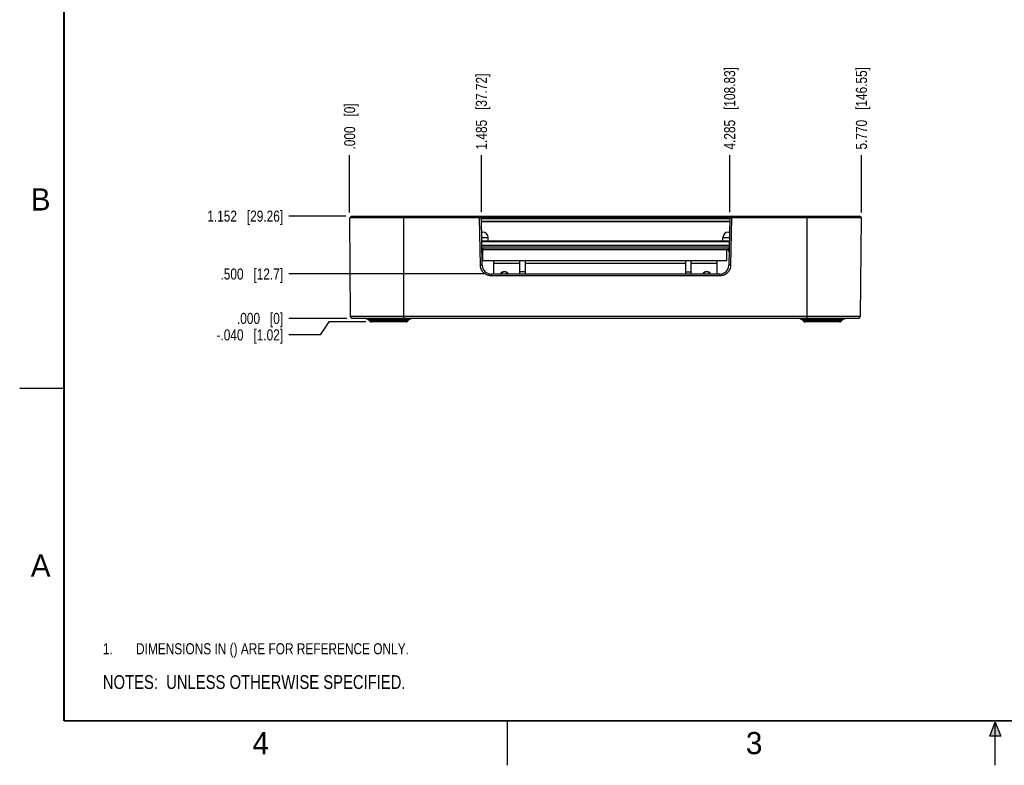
# Model space of a CAD drawing. Header units: inches. Extents: x 0 to 22, y 0 to 17.
# Tile 1 of 12: x 0 to 11.1, y 0 to 8.4. Entities that reach past the tile are written whole.
import ezdxf

# ---------------------------------------------------------------- set-up
doc = ezdxf.new("R2010")
doc.units = ezdxf.units.IN
doc.header["$LTSCALE"] = 1.21
doc.header["$MEASUREMENT"] = 0
doc.layers.get('0').update_dxf_attribs({"linetype": 'CONTINUOUS'})
doc.layers.add('DETAIL', color=7, linetype='CONTINUOUS')
doc.layers.add('DIMENSIONS', color=7, linetype='CONTINUOUS')
doc.styles.get("Standard").update_dxf_attribs({"font": 'txt', "width": 0.8})
doc.styles.add('TEXTSTYLE_2', font='txt')
doc.dimstyles.new('DIMSTYLE_2', dxfattribs={"dimtxt": 0.125, "dimasz": 0.18, "dimexe": 0.18, "dimexo": 0.0625, "dimgap": 0.09, "dimtad": 0, "dimtih": 1, "dimtoh": 1, "dimdec": 3, "dimzin": 4, "dimdsep": 46, "dimtxsty": 'STANDARD', "dimblk": '_FILLED', "dimblk1": '_FILLED', "dimblk2": '_FILLED', "dimcen": 0.09, "dimadec": 0, "dimazin": 0, "dimtp": 0.01, "dimtm": 0.01, "dimtfac": 1, "dimtdec": 3, "dimtofl": 0, "dimtmove": 0, "dimatfit": 3, "dimldrblk": '_FILLED', "dimfxl": 1, "dimtolj": 1, "dimtzin": 4, "dimarcsym": 0})

# ---------------------------------------------------------------- blocks, each defined once
blk = doc.blocks.new('*D17')
at = {"layer": 'DIMENSIONS', "color": 2, "linetype": 'CONTINUOUS'}
blk.add_line((3.678, 6.187), (3.033, 6.187), dxfattribs=at)
at = {"layer": 'DIMENSIONS', "color": 2, "linetype": 'CONTINUOUS', "insert": (2.97, 6.249), "char_height": 0.125, "width": 1.325, "attachment_point": 3, "line_spacing_factor": 0.9}
blk.add_mtext('1.152{\\Ftxt.shx;\\W1.000000;\\H0.125000; }[29.26]', dxfattribs=at)
blk = doc.blocks.new('_FILLED')
at = {"color": 0, "linetype": 'BYBLOCK'}
blk.add_solid([(0, 0), (-1, 0.174), (-1, -0.174)], dxfattribs=at)
blk = doc.blocks.new('*D18')
at = {"layer": 'DIMENSIONS', "color": 2, "linetype": 'CONTINUOUS'}
blk.add_line((3.687, 5.035), (3.033, 5.035), dxfattribs=at)
at = {"layer": 'DIMENSIONS', "color": 2, "linetype": 'CONTINUOUS', "insert": (2.97, 5.097), "char_height": 0.125, "width": 0.825, "attachment_point": 3, "line_spacing_factor": 0.9}
blk.add_mtext('.000{\\Ftxt.shx;\\W1.000000;\\H0.125000; }[0]', dxfattribs=at)
blk = doc.blocks.new('*D19')
at = {"layer": 'DIMENSIONS', "color": 2, "linetype": 'CONTINUOUS'}
blk.add_line((5.252, 5.535), (3.033, 5.535), dxfattribs=at)
at = {"layer": 'DIMENSIONS', "color": 2, "linetype": 'CONTINUOUS', "insert": (2.97, 5.597), "char_height": 0.125, "width": 1.125, "attachment_point": 3, "line_spacing_factor": 0.9}
blk.add_mtext('.500{\\Ftxt.shx;\\W1.000000;\\H0.125000; }[12.7]', dxfattribs=at)
blk = doc.blocks.new('*D20')
at = {"layer": 'DIMENSIONS', "color": 2, "linetype": 'CONTINUOUS'}
for p, q in [((3.485, 4.995), (3.388, 4.848)), ((3.903, 4.995), (3.485, 4.995)), ((3.388, 4.848), (3.033, 4.848))]:
    blk.add_line(p, q, dxfattribs=at)
at = {"layer": 'DIMENSIONS', "color": 2, "linetype": 'CONTINUOUS', "insert": (2.97, 4.911), "char_height": 0.125, "width": 1.225, "attachment_point": 3, "line_spacing_factor": 0.9}
blk.add_mtext('-.040{\\Ftxt.shx;\\W1.000000;\\H0.125000; }[1.02]', dxfattribs=at)
blk = doc.blocks.new('*D21')
at = {"layer": 'DIMENSIONS', "color": 2, "linetype": 'CONTINUOUS'}
blk.add_line((9.49, 6.229), (9.49, 6.874), dxfattribs=at)
at = {"layer": 'DIMENSIONS', "color": 2, "linetype": 'CONTINUOUS', "insert": (9.428, 6.937), "char_height": 0.125, "width": 1.425, "attachment_point": 1, "rotation": 90, "line_spacing_factor": 0.9}
blk.add_mtext('5.770{\\Ftxt.shx;\\W1.000000;\\H0.125000; }[146.55]', dxfattribs=at)
blk = doc.blocks.new('*D22')
at = {"layer": 'DIMENSIONS', "color": 2, "linetype": 'CONTINUOUS'}
blk.add_line((3.72, 6.229), (3.72, 6.874), dxfattribs=at)
at = {"layer": 'DIMENSIONS', "color": 2, "linetype": 'CONTINUOUS', "insert": (3.658, 6.937), "char_height": 0.125, "width": 0.825, "attachment_point": 1, "rotation": 90, "line_spacing_factor": 0.9}
blk.add_mtext('.000{\\Ftxt.shx;\\W1.000000;\\H0.125000; }[0]', dxfattribs=at)
blk = doc.blocks.new('*D23')
at = {"layer": 'DIMENSIONS', "color": 2, "linetype": 'CONTINUOUS'}
blk.add_line((5.206, 6.23), (5.206, 6.874), dxfattribs=at)
at = {"layer": 'DIMENSIONS', "color": 2, "linetype": 'CONTINUOUS', "insert": (5.143, 6.937), "char_height": 0.125, "width": 1.325, "attachment_point": 1, "rotation": 90, "line_spacing_factor": 0.9}
blk.add_mtext('1.485{\\Ftxt.shx;\\W1.000000;\\H0.125000; }[37.72]', dxfattribs=at)
blk = doc.blocks.new('*D24')
at = {"layer": 'DIMENSIONS', "color": 2, "linetype": 'CONTINUOUS'}
blk.add_line((8.005, 6.23), (8.005, 6.874), dxfattribs=at)
at = {"layer": 'DIMENSIONS', "color": 2, "linetype": 'CONTINUOUS', "insert": (7.942, 6.937), "char_height": 0.125, "width": 1.425, "attachment_point": 1, "rotation": 90, "line_spacing_factor": 0.9}
blk.add_mtext('4.285{\\Ftxt.shx;\\W1.000000;\\H0.125000; }[108.83]', dxfattribs=at)
blk = doc.blocks.new('NOTES_HEADER_BL0', base_point=(3.1215, 0.9375))
at = {"layer": 'DETAIL', "color": 2, "linetype": 'CONTINUOUS', "width": 0.8}
blk.add_text('NOTES:  UNLESS OTHERWISE SPECIFIED.', height=0.156, dxfattribs=at).set_placement((0.9375, 0.8595))
blk = doc.blocks.new('DIMS_REF_BL1', base_point=(3.125, 1.312))
at = {"layer": 'DETAIL', "color": 2, "linetype": 'CONTINUOUS', "width": 0.8}
for s, p in [('1.', (0.938, 1.25)), ('DIMENSIONS IN () ARE FOR REFERENCE ONLY.', (1.312, 1.25))]:
    blk.add_text(s, height=0.125, dxfattribs=at).set_placement(p)

msp = doc.modelspace()

# ---------------------------------------------------------------- hatches: boundary and pattern name
at = {"linetype": 'CONTINUOUS'}
msp.add_hatch(color=2, dxfattribs=at).paths.add_polyline_path([(10.9375, 0.3287), (11, 0.485), (11.0625, 0.3287)])

# ---------------------------------------------------------------- linework, layer by layer
at = {"color": 7, "linetype": 'CONTINUOUS'}
for p, q in [((3.7402, 6.1868), (3.7204, 6.1668)), ((3.7301, 5.0544), (3.7204, 6.1668)), ((5.1858, 6.1668), (3.7204, 6.1668)), ((3.7402, 6.1868), (9.4703, 6.1868)), ((4.3303, 5.0348), (4.3303, 6.1868)), ((5.1856, 6.1668), (5.1856, 6.1868)), ((5.1858, 6.1666), (5.2056, 6.1671)), ((5.1951, 5.6325), (5.1858, 6.1668)), ((5.1987, 6.1819), (8.0118, 6.1819)), ((5.2016, 6.1788), (8.0089, 6.1788)), ((5.2149, 5.6331), (5.2056, 6.1671)), ((5.2057, 6.1608), (8.0048, 6.1608)), ((8.0048, 6.1588), (5.2058, 6.1588)), ((8.0042, 6.1268), (5.2063, 6.1268)), ((8.0041, 6.1219), (5.2064, 6.1219)), ((8.0049, 6.1671), (7.9956, 5.6331)), ((8.0247, 6.1666), (8.0049, 6.1671)), ((8.0247, 6.1668), (8.0154, 5.6325)), ((9.4901, 6.1668), (8.0247, 6.1668)), ((8.0249, 6.1668), (8.0249, 6.1868)), ((8.8803, 5.0348), (8.8803, 6.1868)), ((9.4901, 6.1668), (9.4703, 6.1868)), ((9.4804, 5.0544), (9.4901, 6.1668)), ((5.2084, 6.0058), (5.2198, 6.0058)), ((7.9908, 6.0058), (8.0021, 6.0058)), ((5.2095, 5.9443), (5.2813, 5.9443)), ((5.2101, 5.9098), (8.0004, 5.9098)), ((5.2103, 5.9006), (8.0003, 5.9006)), ((5.2813, 5.9098), (5.2813, 5.9443)), ((7.9293, 5.9443), (8.001, 5.9443)), ((7.9293, 5.9098), (7.9293, 5.9443)), ((7.9995, 5.8573), (5.211, 5.8573)), ((7.9992, 5.8373), (5.2114, 5.8373)), ((5.2175, 5.7946), (5.2176, 5.8)), ((5.2176, 5.8098), (5.2176, 5.6848)), ((5.2176, 5.8098), (7.9829, 5.8098)), ((5.2276, 5.819), (5.2276, 5.8098)), ((5.2276, 5.819), (7.9829, 5.819)), ((7.9676, 5.8098), (7.9676, 5.6848)), ((7.9829, 5.819), (7.9829, 5.8098)), ((7.9929, 5.8), (7.993, 5.7946)), ((7.9676, 5.6848), (5.2176, 5.6848)), ((5.3473, 5.5348), (5.3473, 5.6848)), ((5.6386, 5.5348), (5.6386, 5.6848)), ((5.7016, 5.5348), (5.7016, 5.6848)), ((7.5089, 5.5348), (7.5089, 5.6848)), ((7.5719, 5.5348), (7.5719, 5.6848)), ((7.8633, 5.5348), (7.8633, 5.6848)), ((5.1951, 5.6325), (5.2149, 5.6331)), ((5.3473, 5.6568), (5.6386, 5.6568)), ((5.7016, 5.5583), (5.6386, 5.5583)), ((5.7016, 5.6568), (7.5089, 5.6568)), ((7.5089, 5.5583), (7.5719, 5.5583)), ((7.5719, 5.6568), (7.8633, 5.6568)), ((8.0154, 5.6325), (7.9956, 5.6331)), ((5.3149, 5.5148), (5.3149, 5.5348)), ((7.8956, 5.5348), (5.3149, 5.5348)), ((7.8956, 5.5148), (5.3149, 5.5148)), ((7.8956, 5.5148), (7.8956, 5.5348)), ((3.7499, 5.0348), (3.7301, 5.0544)), ((9.4804, 5.0544), (3.7301, 5.0544)), ((9.4606, 5.0348), (3.7499, 5.0348)), ((3.9103, 5.0348), (3.9103, 5.0248)), ((4.4103, 5.0248), (3.9103, 5.0248)), ((3.9479, 5.0021), (3.9326, 5.0175)), ((4.3879, 5.0175), (3.9326, 5.0175)), ((4.3726, 5.0021), (3.9479, 5.0021)), ((4.3726, 5.0021), (4.3879, 5.0175)), ((4.4103, 5.0348), (4.4103, 5.0248)), ((8.8003, 5.0348), (8.8003, 5.0248)), ((9.3003, 5.0248), (8.8003, 5.0248)), ((9.2779, 5.0175), (8.8226, 5.0175)), ((8.8379, 5.0021), (8.8226, 5.0175)), ((9.2626, 5.0021), (8.8379, 5.0021)), ((9.2626, 5.0021), (9.2779, 5.0175)), ((9.3003, 5.0348), (9.3003, 5.0248)), ((9.4606, 5.0348), (9.4804, 5.0544)), ((4.3549, 4.9948), (3.9656, 4.9948)), ((9.2449, 4.9948), (8.8556, 4.9948))]:
    msp.add_line(p, q, dxfattribs=at)
at = {"color": 2, "linetype": 'CONTINUOUS'}
for p, q in [((0, 4.25), (0.5, 4.25)), ((5.5, 0), (5.5, 0.5)), ((10.9375, 0.3287), (11, 0.485)), ((11, 0.485), (11.0625, 0.3287)), ((11, 0), (11, 0.485)), ((11.0625, 0.3287), (10.9375, 0.3287))]:
    msp.add_line(p, q, dxfattribs=at)
at = {"color": 7, "linetype": 'CONTINUOUS', "const_width": 0.02}
for points in [[(0.5, 16.5), (0.5, 0.5)], [(0.5, 0.5), (21.5, 0.5)]]:
    msp.add_lwpolyline(points, dxfattribs=at)
at = {"color": 7, "linetype": 'CONTINUOUS'}
for centre, radius, start, end in [((5.1856, 6.1668), 0.02, 1, 90), ((8.0249, 6.1668), 0.02, 90, 179), ((5.2198, 5.9443), 0.0615, 0, 90), ((7.9908, 5.9443), 0.0615, 90, 180), ((5.2276, 5.799), 0.02, 90.00762, 142.11809), ((5.2075, 5.7948), 0.01, 298.44465, 359), ((7.9829, 5.799), 0.02, 37.88108, 89.99287), ((7.9829, 5.7998), 0.01, 1, 90.00018), ((8.003, 5.7948), 0.01, 181, 241.55535), ((5.3149, 5.6348), 0.1, 181, 270), ((5.4654, 5.5131), 0.0492, 26.23439, 153.76561), ((5.4654, 5.5131), 0.049, 26.35678, 153.64322), ((5.4654, 5.5131), 0.045, 28.90961, 151.09039), ((7.7452, 5.5131), 0.0492, 26.23439, 153.76561), ((7.7452, 5.5131), 0.049, 26.35678, 153.64322), ((7.7452, 5.5131), 0.045, 28.90961, 151.09039), ((7.8956, 5.6348), 0.1, 270, 359), ((3.9149, 4.9998), 0.025, 44.99999, 90), ((3.9656, 5.0198), 0.025, 224.99999, 270), ((4.3549, 5.0198), 0.025, 270, 315.00001), ((4.4056, 4.9998), 0.025, 90, 135.00001), ((8.8049, 4.9998), 0.025, 44.99999, 90), ((8.8556, 5.0198), 0.025, 224.99999, 270), ((9.2449, 5.0198), 0.025, 270, 315.00001), ((9.2956, 4.9998), 0.025, 90, 135.00001)]:
    msp.add_arc(centre, radius, start, end, dxfattribs=at)
for points, knots in [([(5.212, 5.7994), (5.2124, 5.7994), (5.2132, 5.7994), (5.2141, 5.7994), (5.2148, 5.7995), (5.2153, 5.7995), (5.2157, 5.7995), (5.2161, 5.7996), (5.2164, 5.7996), (5.2167, 5.7997), (5.217, 5.7997), (5.2172, 5.7997), (5.2173, 5.7998), (5.2174, 5.7998), (5.2174, 5.7998), (5.2175, 5.7999), (5.2175, 5.7999), (5.2176, 5.7999), (5.2176, 5.7999), (5.2176, 5.8), (5.2176, 5.8)], [0, 0, 0, 0, 0.2115445, 0.4040684, 0.4920461, 0.5739404, 0.6493711, 0.7179909, 0.779492, 0.8336096, 0.880127, 0.9188916, 0.9353454, 0.9498484, 0.9624189, 0.9730986, 0.9819654, 0.9891689, 0.9949995, 1, 1, 1, 1]), ([(5.2121, 5.794), (5.2125, 5.794), (5.2132, 5.794), (5.2141, 5.7941), (5.2148, 5.7941), (5.2153, 5.7942), (5.2157, 5.7942), (5.216, 5.7942), (5.2164, 5.7943), (5.2167, 5.7943), (5.2169, 5.7944), (5.2171, 5.7944), (5.2172, 5.7944), (5.2173, 5.7945), (5.2173, 5.7945), (5.2174, 5.7945), (5.2174, 5.7945), (5.2175, 5.7946), (5.2175, 5.7946), (5.2175, 5.7946), (5.2175, 5.7946)], [0, 0, 0, 0, 0.2121546, 0.4048706, 0.4928308, 0.5746531, 0.6499729, 0.718457, 0.7798115, 0.8337839, 0.8801691, 0.9188262, 0.9352386, 0.9497111, 0.9622628, 0.9729374, 0.9818156, 0.9890492, 0.9949309, 1, 1, 1, 1]), ([(7.9985, 5.7994), (7.9981, 5.7994), (7.9973, 5.7994), (7.9964, 5.7994), (7.9957, 5.7995), (7.9953, 5.7995), (7.9948, 5.7995), (7.9945, 5.7996), (7.9941, 5.7996), (7.9938, 5.7997), (7.9935, 5.7997), (7.9934, 5.7997), (7.9932, 5.7998), (7.9932, 5.7998), (7.9931, 5.7998), (7.993, 5.7999), (7.993, 5.7999), (7.993, 5.7999), (7.9929, 5.7999), (7.9929, 5.8), (7.9929, 5.8)], [0, 0, 0, 0, 0.2115472, 0.4040734, 0.4920518, 0.5739469, 0.6493781, 0.717998, 0.7794992, 0.8336167, 0.8801334, 0.9188974, 0.9353505, 0.9498533, 0.9624233, 0.9731021, 0.9819682, 0.9891704, 0.9949999, 1, 1, 1, 1]), ([(7.9984, 5.794), (7.998, 5.794), (7.9973, 5.794), (7.9964, 5.7941), (7.9957, 5.7941), (7.9953, 5.7942), (7.9949, 5.7942), (7.9945, 5.7942), (7.9942, 5.7943), (7.9939, 5.7943), (7.9936, 5.7944), (7.9934, 5.7944), (7.9933, 5.7944), (7.9932, 5.7945), (7.9932, 5.7945), (7.9931, 5.7945), (7.9931, 5.7945), (7.9931, 5.7946), (7.993, 5.7946), (7.993, 5.7946), (7.993, 5.7946)], [0, 0, 0, 0, 0.2121546, 0.4048706, 0.4928308, 0.5746531, 0.6499729, 0.718457, 0.7798115, 0.8337839, 0.8801691, 0.9188262, 0.9352386, 0.9497111, 0.9622628, 0.9729374, 0.9818156, 0.9890492, 0.9949309, 1, 1, 1, 1]), ([(5.3149, 5.5148), (5.313, 5.5148), (5.3101, 5.5149), (5.3062, 5.5151), (5.3033, 5.5153), (5.3004, 5.5157), (5.2966, 5.5162), (5.2899, 5.5173), (5.2823, 5.5192), (5.275, 5.5216), (5.2695, 5.5237), (5.2642, 5.526), (5.259, 5.5286), (5.2539, 5.5314), (5.2498, 5.534), (5.2466, 5.5362), (5.2434, 5.5384), (5.2396, 5.5414), (5.2351, 5.5451), (5.2295, 5.5504), (5.2242, 5.5562), (5.2194, 5.5622), (5.216, 5.5669), (5.2128, 5.5718), (5.2099, 5.5769), (5.2072, 5.582), (5.2048, 5.5873), (5.2026, 5.5927), (5.2007, 5.5982), (5.1994, 5.6029), (5.1984, 5.6066), (5.1978, 5.6095), (5.1972, 5.6123), (5.1967, 5.6152), (5.1963, 5.6176), (5.196, 5.6195), (5.1958, 5.6214), (5.1956, 5.6233), (5.1954, 5.6253), (5.1953, 5.6267), (5.1953, 5.6282), (5.1952, 5.6301), (5.1951, 5.6316), (5.1951, 5.6325)], [0, 0, 0, 0, 0.031251, 0.046878, 0.0625047, 0.0781313, 0.093758, 0.1250091, 0.1874928, 0.2187438, 0.2499948, 0.2812458, 0.3124967, 0.3437476, 0.3749984, 0.390625, 0.4062515, 0.4375022, 0.4687528, 0.5000034, 0.5624859, 0.5937363, 0.6249867, 0.656237, 0.6874873, 0.7187375, 0.7499876, 0.7812377, 0.8124878, 0.8437377, 0.859364, 0.8749903, 0.8906164, 0.9062421, 0.9218681, 0.9296816, 0.9374953, 0.9531219, 0.9609348, 0.9687477, 0.9765608, 0.9843741, 1, 1, 1, 1]), ([(8.0154, 5.6325), (8.0154, 5.6306), (8.0152, 5.6267), (8.0147, 5.6209), (8.0139, 5.6152), (8.0128, 5.6094), (8.0115, 5.6038), (8.0098, 5.5982), (8.0079, 5.5927), (8.0057, 5.5873), (8.0033, 5.582), (8.0006, 5.5769), (7.9977, 5.5718), (7.9951, 5.5678), (7.9929, 5.5646), (7.9905, 5.5615), (7.9875, 5.5577), (7.9837, 5.5533), (7.9783, 5.5477), (7.9725, 5.5426), (7.9663, 5.5378), (7.9616, 5.5345), (7.9566, 5.5314), (7.9515, 5.5286), (7.9463, 5.526), (7.941, 5.5237), (7.9356, 5.5216), (7.93, 5.5198), (7.9254, 5.5185), (7.9216, 5.5176), (7.9187, 5.517), (7.9159, 5.5165), (7.913, 5.5161), (7.9101, 5.5157), (7.9072, 5.5154), (7.9043, 5.5151), (7.9014, 5.5149), (7.8985, 5.5148), (7.8966, 5.5148), (7.8956, 5.5148)], [0, 0, 0, 0, 0.0312494, 0.0624992, 0.0937487, 0.1249983, 0.1562479, 0.1874975, 0.2187472, 0.2499969, 0.2812467, 0.3124965, 0.3437464, 0.3749964, 0.3906225, 0.4062486, 0.4374986, 0.4687487, 0.4999988, 0.5624805, 0.5937308, 0.6249812, 0.6562316, 0.6874821, 0.7187326, 0.7499832, 0.7812337, 0.8124843, 0.8437349, 0.8593614, 0.8749878, 0.8906144, 0.9062411, 0.9218676, 0.9374936, 0.9531198, 0.9687472, 0.9843745, 1, 1, 1, 1])]:
    msp.add_open_spline(points, degree=3, knots=knots, dxfattribs=at)

# ---------------------------------------------------------------- block references
at = {"layer": 'DETAIL', "color": 2, "linetype": 'CONTINUOUS'}
for name, p in [('DIMS_REF_BL1', (3.1251, 1.3124)), ('NOTES_HEADER_BL0', (3.1215, 0.9375))]:
    msp.add_blockref(name, p, dxfattribs=at)

# ---------------------------------------------------------------- texts
at = {"color": 2, "linetype": 'CONTINUOUS', "char_height": 0.25, "width": 0.25, "attachment_point": 1, "line_spacing_factor": 0.9, "style": 'TEXTSTYLE_2'}
for s, insert in [('B', (0.125, 6.5)), ('A', (0.125, 2.375)), ('4', (2.625, 0.375)), ('3', (8.1875, 0.375))]:
    msp.add_mtext(s, dxfattribs=dict(at, insert=insert))

# ---------------------------------------------------------------- dimensions: what is measured, and where the dimension line sits
at = {"layer": 'DIMENSIONS', "color": 2, "linetype": 'CONTINUOUS'}
for feature_location, offset, dtype, origin, picture, middle in [((9.4901, 6.2293), (0, 0.645), 1, (3.7204, 6.1668), '*D21', (9.4901, 7.6493)), ((8.00492, 6.22965), (0, 0.64465), 1, (3.72038, 6.16715), '*D24', (8.00492, 7.6493)), ((5.2056, 6.2296), (0, 0.6447), 1, (3.7204, 6.1671), '*D23', (5.2056, 7.5993)), ((3.7203844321, 6.229296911), (0, 0.6449992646), 1, (3.7203844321, 6.166796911), '*D22', (3.7203844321, 7.3492961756)), ((3.6777, 6.1868), (-0.6448, 0), 0, (3.7499, 5.0348), '*D17', (2.0079, 6.1868)), ((5.2524, 5.5348), (-2.2195, 0), 0, (5.3149, 5.0348), '*D19', (2.1579, 5.5348)), ((3.6874172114, 5.0347961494), (-0.6545327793, 0), 0, (3.7499172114, 5.0347961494), '*D18', (2.3078844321, 5.0347961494))]:
    dim = msp.add_ordinate_dim(feature_location=feature_location, offset=offset, dtype=dtype, origin=origin, dimstyle='DIMSTYLE_2', dxfattribs=at)
    dim.commit()
    dim.dimension.update_dxf_attribs({"geometry": picture, "text_midpoint": middle})
dim = msp.add_ordinate_dim(feature_location=(3.9031, 4.9948), offset=(-0.8702, -0.1467), dtype=0, origin=(3.9656, 5.0348), text='-<>', dimstyle='DIMSTYLE_2', dxfattribs=at)
dim.commit()
dim.dimension.update_dxf_attribs({"geometry": '*D20', "text_midpoint": (2.1579, 4.8481)})

doc.saveas('drawing.dxf')
